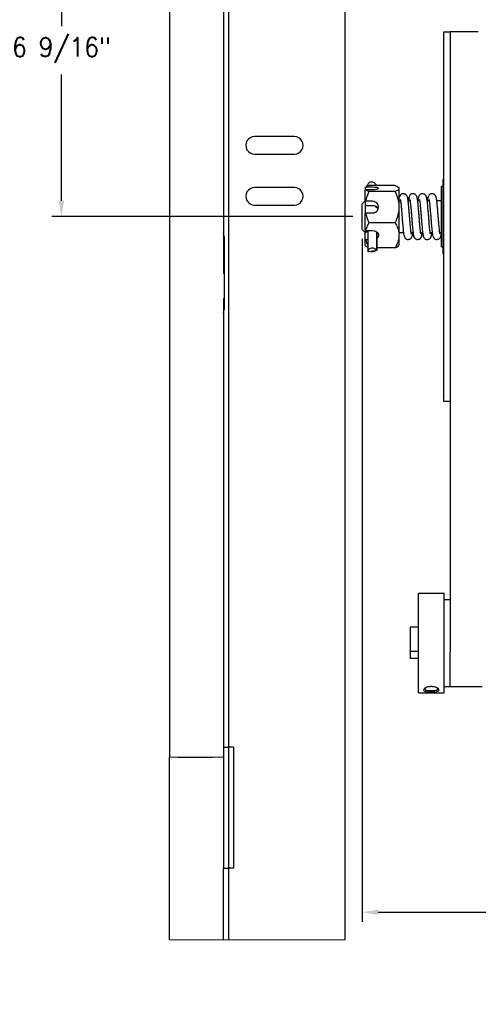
# Model space of a CAD drawing. Extents: x -1.6 to 30.5, y 5 to 43.4.
# Tile 1 of 12: x 3.5 to 12.5, y 5 to 24.3. Entities that reach past the tile are written whole.
import ezdxf

# ---------------------------------------------------------------- set-up
doc = ezdxf.new("R2010")
doc.units = 0
doc.header["$LTSCALE"] = 0.5
doc.header["$MEASUREMENT"] = 0
doc.layers.get('0').update_dxf_attribs({"linetype": 'CONTINUOUS'})
doc.layers.get('Defpoints').update_dxf_attribs({"linetype": 'CONTINUOUS'})
doc.layers.add('DIM', color=1, linetype='CONTINUOUS')
doc.styles.add('ROMANS', font='romans.shx', dxfattribs={"width": 0.9, "height": 0.375})
doc.dimstyles.new('GENIE', dxfattribs={"dimscale": 2, "dimtxt": 0.25, "dimasz": 0.156, "dimexe": 0.095, "dimexo": 0.0925, "dimgap": 0.095, "dimtad": 0, "dimtih": 1, "dimtoh": 1, "dimdec": 5, "dimzin": 4, "dimdsep": 46, "dimlunit": 5, "dimtxsty": 'ROMANS', "dimcen": 0.09, "dimadec": 0, "dimazin": 0, "dimtfac": 1, "dimtdec": 5, "dimtofl": 0, "dimtmove": 0, "dimatfit": 3, "dimfxl": 0.095, "dimfrac": 2, "dimtolj": 1, "dimtzin": 4, "dimarcsym": 0})

# ---------------------------------------------------------------- blocks, each defined once
blk = doc.blocks.new('*D54')
at = {"layer": 'Defpoints', "color": 0}
for p in [(26.483, 26.5), (10.175, 20.159), (26.483, 6.759)]:
    blk.add_point(p, dxfattribs=at)
at = {"layer": 'DIM', "color": 0, "lineweight": -2}
for p, q in [((26.483, 26.315), (26.483, 6.569)), ((10.175, 19.974), (10.175, 6.569)), ((10.487, 6.759), (15.301, 6.759)), ((26.171, 6.759), (21.356, 6.759))]:
    blk.add_line(p, q, dxfattribs=at)
at = {"layer": 'DIM', "color": 0}
for points in [[(10.487, 6.811), (10.487, 6.707), (10.175, 6.759)], [(26.171, 6.707), (26.171, 6.811), (26.483, 6.759)]]:
    blk.add_solid(points, dxfattribs=at)
at = {"layer": 'DIM', "color": 0, "insert": (18.329, 6.759), "char_height": 0.375, "attachment_point": 5, "style": 'ROMANS'}
blk.add_mtext('\\A1;{\\P16 5/16"\\P(WIDTH OF OPERATOR)}', dxfattribs=at)
blk = doc.blocks.new('*D56')
at = {"layer": 'Defpoints', "color": 0}
for p in [(10.483, 26.94), (4.275, 20.411), (10.175, 20.411)]:
    blk.add_point(p, dxfattribs=at)
at = {"layer": 'DIM', "color": 0, "lineweight": -2}
for p, q in [((10.298, 26.94), (4.085, 26.94)), ((4.275, 26.628), (4.275, 24.151)), ((4.275, 20.723), (4.275, 23.2)), ((9.99, 20.411), (4.085, 20.411))]:
    blk.add_line(p, q, dxfattribs=at)
at = {"layer": 'DIM', "color": 0}
for points in [[(4.327, 26.628), (4.223, 26.628), (4.275, 26.94)], [(4.223, 20.723), (4.327, 20.723), (4.275, 20.411)]]:
    blk.add_solid(points, dxfattribs=at)
at = {"layer": 'DIM', "color": 0, "insert": (4.275, 23.676), "char_height": 0.375, "attachment_point": 5, "style": 'ROMANS'}
blk.add_mtext('\\A1;{6 9/16"}', dxfattribs=at)

msp = doc.modelspace()

# ---------------------------------------------------------------- linework, layer by layer
at = {"color": 7, "linetype": 'Continuous', "lineweight": 25}
for p, q in [((9.832825, 34.810491), (9.832825, 6.216244)), ((6.396247, 29.057521), (6.396247, 13.806837)), ((7.452826, 28.846689), (7.452826, 19.291328)), ((7.551826, 28.456866), (7.551826, 9.997992)), ((11.897526, 24.033692), (11.769026, 24.033692)), ((11.769026, 24.033692), (11.769026, 21.266605)), ((11.898526, 24.033629), (11.897526, 24.033692)), ((12.450526, 24.036904), (11.898526, 24.036904)), ((11.898526, 24.036904), (11.898526, 19.661092)), ((8.84383, 21.981994), (8.061826, 21.981994)), ((8.061826, 21.638995), (8.84383, 21.638995)), ((11.769026, 21.266752), (11.769696, 21.266605)), ((11.769026, 21.266752), (11.769026, 21.198425)), ((11.761026, 20.686554), (11.761026, 21.132221)), ((11.769026, 21.198425), (11.769026, 21.130098)), ((11.769026, 21.130098), (11.769696, 21.129951)), ((11.769026, 21.129951), (11.769026, 21.130098)), ((11.769026, 21.129951), (11.769696, 21.129951)), ((11.769026, 21.129951), (11.769026, 16.891139)), ((8.84383, 20.981993), (8.061826, 20.981993)), ((10.229826, 20.973441), (10.240735, 20.986169)), ((10.229826, 20.973441), (10.229826, 20.929264)), ((10.240735, 20.941992), (10.229826, 20.929264)), ((10.229826, 20.70686), (10.229826, 20.929264)), ((10.374826, 20.986169), (10.240735, 20.986169)), ((10.240735, 20.941992), (10.374826, 20.941992)), ((10.819826, 21.023859), (10.304826, 21.023859)), ((10.819826, 20.904302), (10.304826, 20.904302)), ((10.894826, 20.973692), (10.884312, 20.985891)), ((10.894826, 20.973692), (10.894826, 20.964081)), ((10.894826, 20.964081), (10.894826, 20.597968)), ((11.761026, 21.004942), (11.729026, 21.004942)), ((11.729026, 19.817442), (11.729026, 21.004942)), ((10.229826, 20.718192), (10.174826, 20.663192)), ((10.229826, 20.70686), (10.240735, 20.71116)), ((10.229826, 20.70686), (10.229826, 20.642354)), ((10.374826, 20.71116), (10.240735, 20.71116)), ((10.925228, 20.723192), (10.894826, 20.723192)), ((11.112728, 20.723192), (11.074266, 20.723192)), ((11.300228, 20.723192), (11.261766, 20.723192)), ((11.487728, 20.723192), (11.449266, 20.723192)), ((11.729026, 20.723192), (11.636766, 20.723192)), ((8.061826, 20.638994), (8.84383, 20.638994)), ((10.174826, 20.159192), (10.174826, 20.663192)), ((10.262666, 20.62578), (10.229826, 20.642354)), ((10.240735, 20.484777), (10.229826, 20.480477)), ((10.234826, 20.645158), (10.234826, 20.483876)), ((10.240735, 20.484777), (10.374826, 20.484777)), ((10.374826, 20.62578), (10.262666, 20.62578)), ((10.894826, 20.597968), (10.894826, 20.04508)), ((11.761026, 20.511066), (11.761026, 20.627491)), ((10.229826, 20.144611), (10.229826, 20.480477)), ((10.819826, 20.291635), (10.304826, 20.291635)), ((11.761026, 19.744815), (11.761026, 20.444548)), ((10.174826, 20.159192), (10.234826, 20.099192)), ((10.229826, 20.104192), (10.229826, 20.088848)), ((10.234826, 20.136833), (10.234826, 20.099192)), ((10.240735, 20.136183), (10.374826, 20.136183)), ((10.262666, 20.121335), (10.286826, 20.121335)), ((10.286826, 20.136183), (10.286826, 19.731697)), ((10.461093, 20.108408), (10.461093, 19.744892)), ((10.461093, 20.108408), (10.461093, 19.80347)), ((10.462826, 19.790275), (10.462826, 20.107018)), ((10.894826, 20.099192), (10.984278, 20.099192)), ((11.133113, 20.099192), (11.171778, 20.099192)), ((11.320613, 20.099192), (11.359278, 20.099192)), ((11.508113, 20.099192), (11.546778, 20.099192)), ((11.695613, 20.099192), (11.729026, 20.099192)), ((7.465826, 20.023494), (7.465826, 18.585494)), ((10.229826, 19.962405), (10.229826, 20.088848)), ((10.229826, 19.848943), (10.229826, 19.962405)), ((10.286826, 19.953977), (10.240735, 19.953977)), ((10.894826, 20.04508), (10.894826, 19.848692)), ((10.229826, 19.848943), (10.240735, 19.836215)), ((10.461093, 19.744892), (10.288559, 19.718503)), ((10.819826, 19.798525), (10.462826, 19.798525)), ((10.884312, 19.836493), (10.894826, 19.848692)), ((11.729026, 19.817442), (11.761026, 19.817442)), ((11.761026, 19.688174), (11.761026, 19.714095)), ((11.898526, 19.661092), (11.898526, 11.863177)), ((7.452826, 18.801108), (7.452826, 13.809369)), ((11.769026, 16.891139), (11.769696, 16.891139)), ((11.769026, 16.890479), (11.769696, 16.891139)), ((11.769026, 16.891139), (11.769026, 16.890479)), ((11.769026, 16.890479), (11.769026, 16.875267)), ((11.769026, 16.875267), (11.769026, 16.860054)), ((11.769026, 16.860714), (11.769026, 16.788692)), ((11.769026, 16.860054), (11.769696, 16.860714)), ((11.769026, 16.788692), (11.897526, 16.788692)), ((11.897526, 16.788692), (11.898526, 16.788755)), ((6.396247, 13.806837), (6.396247, 9.80718)), ((7.452826, 13.809369), (7.452826, 9.997992)), ((11.778026, 13.01423), (11.278026, 13.01423)), ((11.278026, 11.06423), (11.278026, 13.01423)), ((11.778026, 11.06423), (11.778026, 13.01423)), ((11.897526, 12.88923), (11.778026, 12.88923)), ((11.898526, 12.889167), (11.897526, 12.88923)), ((11.278026, 12.35173), (11.117326, 12.35173)), ((11.278026, 12.35173), (11.117326, 12.35173)), ((11.117326, 12.35173), (11.117326, 11.87329)), ((11.278026, 11.87329), (11.117326, 11.87329)), ((11.117326, 11.87329), (11.117326, 11.741901)), ((11.898526, 11.18923), (11.898526, 11.863177)), ((11.278026, 11.741901), (11.117326, 11.741901)), ((11.278026, 11.06423), (11.778026, 11.06423)), ((11.778026, 11.18923), (11.897526, 11.18923)), ((11.897526, 11.18923), (11.898526, 11.189292)), ((11.898526, 11.18923), (12.450526, 11.18923)), ((11.988526, 11.18923), (11.989526, 11.18923)), ((12.080526, 11.18923), (12.081526, 11.18923)), ((12.172526, 11.18923), (12.173526, 11.18923)), ((12.264526, 11.18923), (12.265526, 11.18923)), ((12.356526, 11.18923), (12.357526, 11.18923)), ((12.448526, 11.18923), (12.528026, 11.18923)), ((7.452826, 9.997992), (7.452826, 7.622994)), ((7.452826, 9.997992), (7.551826, 9.997992)), ((7.551826, 9.997992), (7.551826, 7.622994)), ((7.555543, 9.997992), (7.551826, 9.997992)), ((7.63486, 9.997992), (7.555543, 9.997992)), ((7.650826, 9.997992), (7.63486, 9.997992)), ((7.650826, 9.997992), (7.650826, 7.622994)), ((6.396247, 9.80718), (6.558005, 9.802839)), ((6.396247, 6.216244), (6.396247, 9.80718)), ((6.763825, 9.801154), (6.982832, 9.801154)), ((7.237498, 9.803278), (7.440276, 9.80897)), ((7.452826, 6.216244), (7.452826, 7.622994)), ((7.452826, 7.622994), (7.551826, 7.622994)), ((7.555543, 7.622994), (7.551826, 7.622994)), ((7.551826, 7.622994), (7.551826, 6.216244)), ((7.63486, 7.622994), (7.555543, 7.622994)), ((7.650826, 7.622994), (7.63486, 7.622994))]:
    msp.add_line(p, q, dxfattribs=at)
at = {"color": 7, "linetype": 'Continuous', "lineweight": 18}
msp.add_line((6.396247, 6.216244), (9.832825, 6.216244), dxfattribs=at)
at = {"color": 7, "linetype": 'Continuous', "lineweight": 25, "flags": 128}
for points in [[(10.374826, 20.941992), (10.415868, 20.943324), (10.45196, 20.94716), (10.478749, 20.953036), (10.493003, 20.960245), (10.493003, 20.967916), (10.478749, 20.975125), (10.45196, 20.981001), (10.415868, 20.984837), (10.374826, 20.986169)], [(10.374826, 20.136183), (10.415868, 20.130689), (10.45196, 20.114869), (10.478749, 20.090631), (10.493003, 20.0609), (10.493003, 20.02926), (10.478749, 19.999528), (10.462826, 19.983142)], [(7.465826, 20.023494), (7.462231, 20.059974), (7.452826, 20.091997)], [(10.288559, 19.718503), (10.288475, 19.74457), (10.301537, 19.768678), (10.325756, 19.787156), (10.357446, 19.79719), (10.391782, 19.797255), (10.423536, 19.787338), (10.447875, 19.768951), (10.461093, 19.744892)], [(10.461093, 19.777081), (10.461177, 19.777403), (10.461093, 19.80347)], [(7.452826, 18.516989), (7.462231, 18.549011), (7.465826, 18.585494)]]:
    msp.add_lwpolyline(points, dxfattribs=at)
at = {"color": 7, "linetype": 'Continuous', "lineweight": 25}
for centre, radius, start, end in [((8.061824, 21.810495), 0.171499, 89.9992874, 270.0007126), ((8.843832, 21.810495), 0.171499, 269.9992874, 90.0007126), ((11.791025, 21.1347), 0.029999, 137.1659758, 179.8984439), ((11.791026, 21.132221), 0.03, 137.1665719, 180), ((8.061824, 20.810493), 0.171499, 89.9992874, 270.0007126), ((8.843832, 20.810493), 0.171499, 269.9992874, 90.0007126), ((10.379832, 20.597968), 0.113302, 267.4674806, 92.5325194), ((10.374768, 19.832027), 0.108752, 254.4832229, 302.9092228), ((11.791025, 19.687684), 0.029999, 180.1015558, 222.8340245), ((6.738342, 19.260161), 9.459041, 268.9075907, 270.1543546), ((7.015308, 21.177083), 11.375976, 269.8364304, 271.1191459), ((7.441706, 9.891345), 0.082387, 269.0057799, 277.7572865)]:
    msp.add_arc(centre, radius, start, end, dxfattribs=at)
for major_axis, ratio, start_param, end_param in [((-2.756543, 2.870317), 0.801703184, 0.676274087, 0.695598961), ((-2.756543, 2.870317), 0.801703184, 0.695598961, 0.714923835), ((3.568887, 3.601177), 0.109968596, 3.011756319, 3.031081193), ((3.568887, 3.601177), 0.109968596, 3.031081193, 3.050406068)]:
    msp.add_ellipse((15.359817, 20.411192), major_axis=major_axis, ratio=ratio, start_param=start_param, end_param=end_param, dxfattribs=at)
for points, knots in [([(10.447887, 21.023859), (10.446074, 21.028982), (10.442, 21.04049), (10.428863, 21.059306), (10.408418, 21.077153), (10.381702, 21.088775), (10.349906, 21.091346), (10.319486, 21.082321), (10.296391, 21.065382), (10.281647, 21.046464), (10.273103, 21.027334), (10.269522, 21.014006), (10.268878, 21.007465), (10.26876, 21.006266)], [0, 0, 0, 0, 0.0817709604, 0.1837032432, 0.2839970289, 0.3896036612, 0.5054992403, 0.6331295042, 0.7344440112, 0.8220110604, 0.9023710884, 0.9821107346, 1, 1, 1, 1]), ([(10.304826, 21.023859), (10.291291, 21.017783), (10.26406, 21.005558), (10.248541, 20.992658), (10.240735, 20.986169)], [0, 0, 0, 0, 0.497037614, 1, 1, 1, 1]), ([(10.240735, 20.941992), (10.252907, 20.932601), (10.269571, 20.919743), (10.297339, 20.907581), (10.304826, 20.904302)], [0, 0, 0, 0, 0.73037537, 1, 1, 1, 1]), ([(10.304826, 20.904302), (10.291291, 20.873164), (10.26406, 20.810518), (10.248541, 20.74441), (10.240735, 20.71116)], [0, 0, 0, 0, 0.4970376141, 1, 1, 1, 1]), ([(10.819826, 21.023859), (10.839526, 21.014564), (10.879643, 20.995636), (10.894687, 20.974964), (10.894822, 20.964362), (10.894826, 20.964081)], [0, 0, 0, 0, 0.484341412, 0.986327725, 1, 1, 1, 1]), ([(10.894826, 20.964081), (10.891972, 20.955713), (10.886161, 20.938676), (10.852523, 20.918867), (10.827195, 20.907584), (10.819826, 20.904302)], [0, 0, 0, 0, 0.406290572, 0.827266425, 1, 1, 1, 1]), ([(10.819826, 20.904302), (10.839526, 20.85667), (10.879643, 20.759672), (10.894687, 20.653737), (10.894822, 20.599409), (10.894826, 20.597968)], [0, 0, 0, 0, 0.484341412, 0.986327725, 1, 1, 1, 1]), ([(11.137344, 20.074601), (11.137458, 20.074447), (11.138001, 20.073717), (11.136124, 20.080876), (11.132675, 20.100647), (11.127238, 20.138833), (11.121238, 20.192221), (11.115233, 20.257022), (11.109861, 20.328543), (11.103868, 20.403356), (11.097617, 20.478835), (11.091546, 20.549476), (11.084591, 20.626929), (11.078872, 20.689053), (11.072506, 20.738454), (11.065623, 20.777149), (11.058594, 20.802886), (11.047445, 20.824737), (11.033254, 20.841896), (11.010513, 20.856293), (10.983169, 20.862073), (10.954454, 20.856919), (10.933453, 20.844061), (10.917937, 20.827428), (10.909351, 20.810999), (10.904666, 20.794242), (10.901798, 20.783984)], [0, 0, 0, 0, 0.0057106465, 0.0271585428, 0.073718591, 0.1256704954, 0.1821233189, 0.2403884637, 0.2963611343, 0.3532370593, 0.410568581, 0.4667866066, 0.5182326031, 0.6048043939, 0.6455804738, 0.6961044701, 0.7564184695, 0.7825918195, 0.8052373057, 0.8275697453, 0.8515784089, 0.8760895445, 0.8970552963, 0.9146028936, 0.9477204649, 1, 1, 1, 1]), ([(10.921487, 20.745829), (10.921341, 20.745889), (10.920839, 20.746094), (10.924996, 20.727852), (10.930251, 20.689728), (10.936276, 20.628476), (10.943275, 20.55193), (10.950561, 20.467669), (10.957478, 20.383954), (10.965216, 20.283496), (10.973977, 20.175416), (10.986532, 20.078763), (10.993491, 20.035353), (11.006302, 20.004186), (11.018551, 19.985904), (11.040177, 19.968899), (11.067915, 19.960668), (11.095903, 19.963506), (11.120569, 19.974913), (11.148268, 20.003848), (11.154055, 20.028417), (11.162217, 20.05684), (11.165829, 20.087567), (11.167195, 20.099192)], [0, 0, 0, 0, 0.017892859, 0.061471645, 0.114701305, 0.175273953, 0.237711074, 0.299195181, 0.357882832, 0.412243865, 0.511638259, 0.60445991, 0.697107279, 0.718819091, 0.740897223, 0.764903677, 0.78857007, 0.809981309, 0.827536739, 0.851531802, 0.906136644, 0.964487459, 1, 1, 1, 1]), ([(11.324844, 20.074601), (11.324958, 20.074447), (11.325501, 20.073717), (11.323624, 20.080876), (11.320175, 20.100647), (11.314738, 20.138833), (11.308738, 20.192221), (11.302733, 20.257022), (11.297361, 20.328543), (11.291368, 20.403356), (11.285117, 20.478835), (11.279046, 20.549476), (11.272091, 20.626929), (11.266372, 20.689053), (11.260006, 20.738454), (11.253123, 20.777149), (11.246094, 20.802886), (11.234945, 20.824737), (11.220754, 20.841896), (11.198013, 20.856293), (11.17067, 20.862073), (11.141954, 20.856921), (11.120955, 20.844057), (11.10543, 20.827447), (11.096709, 20.810415), (11.088823, 20.784629), (11.0827, 20.754828), (11.079471, 20.731554), (11.078312, 20.723192)], [0, 0, 0, 0, 0.005287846, 0.025147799, 0.06826067, 0.116366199, 0.168639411, 0.222590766, 0.274419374, 0.327084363, 0.380171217, 0.432227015, 0.479864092, 0.560026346, 0.597783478, 0.644566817, 0.700415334, 0.724650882, 0.745619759, 0.766298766, 0.788529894, 0.811226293, 0.830639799, 0.84688822, 0.877553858, 0.928251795, 0.974222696, 1, 1, 1, 1]), ([(11.108987, 20.745829), (11.108841, 20.745889), (11.108339, 20.746094), (11.112496, 20.727852), (11.117751, 20.689728), (11.123776, 20.628476), (11.130775, 20.55193), (11.138061, 20.467669), (11.144978, 20.383954), (11.152716, 20.283496), (11.161477, 20.175416), (11.174032, 20.078763), (11.180991, 20.035353), (11.193802, 20.004186), (11.206051, 19.985904), (11.227677, 19.968899), (11.255415, 19.960668), (11.283403, 19.963506), (11.308069, 19.974913), (11.335768, 20.003848), (11.341555, 20.028417), (11.349717, 20.05684), (11.353329, 20.087567), (11.354695, 20.099192)], [0, 0, 0, 0, 0.017892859, 0.061471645, 0.114701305, 0.175273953, 0.237711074, 0.299195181, 0.357882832, 0.412243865, 0.511638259, 0.60445991, 0.697107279, 0.718819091, 0.740897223, 0.764903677, 0.78857007, 0.809981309, 0.827536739, 0.851531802, 0.906136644, 0.964487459, 1, 1, 1, 1]), ([(11.512344, 20.074601), (11.512458, 20.074447), (11.513001, 20.073717), (11.511124, 20.080876), (11.507675, 20.100647), (11.502238, 20.138833), (11.496238, 20.192221), (11.490233, 20.257022), (11.484861, 20.328543), (11.478868, 20.403356), (11.472617, 20.478835), (11.466546, 20.549476), (11.459591, 20.626929), (11.453872, 20.689053), (11.447506, 20.738454), (11.440623, 20.777149), (11.433594, 20.802886), (11.422445, 20.824737), (11.408254, 20.841896), (11.385513, 20.856293), (11.35817, 20.862073), (11.329454, 20.856921), (11.308455, 20.844057), (11.29293, 20.827447), (11.284209, 20.810415), (11.276323, 20.784629), (11.2702, 20.754828), (11.266971, 20.731554), (11.265812, 20.723192)], [0, 0, 0, 0, 0.005287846, 0.025147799, 0.06826067, 0.116366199, 0.168639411, 0.222590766, 0.274419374, 0.327084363, 0.380171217, 0.432227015, 0.479864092, 0.560026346, 0.597783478, 0.644566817, 0.700415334, 0.724650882, 0.745619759, 0.766298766, 0.788529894, 0.811226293, 0.830639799, 0.84688822, 0.877553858, 0.928251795, 0.974222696, 1, 1, 1, 1]), ([(11.296487, 20.745829), (11.296341, 20.745889), (11.295839, 20.746094), (11.299996, 20.727852), (11.305251, 20.689728), (11.311276, 20.628476), (11.318275, 20.55193), (11.325561, 20.467669), (11.332478, 20.383954), (11.340216, 20.283496), (11.348977, 20.175416), (11.361532, 20.078763), (11.368491, 20.035353), (11.381302, 20.004186), (11.393551, 19.985904), (11.415177, 19.968899), (11.442915, 19.960668), (11.470903, 19.963506), (11.495569, 19.974913), (11.523268, 20.003848), (11.529055, 20.028417), (11.537217, 20.05684), (11.540829, 20.087567), (11.542195, 20.099192)], [0, 0, 0, 0, 0.017892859, 0.061471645, 0.114701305, 0.175273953, 0.237711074, 0.299195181, 0.357882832, 0.412243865, 0.511638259, 0.60445991, 0.697107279, 0.718819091, 0.740897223, 0.764903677, 0.78857007, 0.809981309, 0.827536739, 0.851531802, 0.906136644, 0.964487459, 1, 1, 1, 1]), ([(11.699844, 20.074601), (11.699958, 20.074447), (11.700501, 20.073717), (11.698624, 20.080876), (11.695175, 20.100647), (11.689738, 20.138833), (11.683738, 20.192221), (11.677733, 20.257022), (11.672361, 20.328543), (11.666368, 20.403356), (11.660117, 20.478835), (11.654046, 20.549476), (11.647091, 20.626929), (11.641372, 20.689053), (11.635006, 20.738454), (11.628123, 20.777149), (11.621094, 20.802886), (11.609945, 20.824737), (11.595754, 20.841896), (11.573013, 20.856293), (11.54567, 20.862073), (11.516954, 20.856921), (11.495955, 20.844057), (11.48043, 20.827447), (11.471709, 20.810415), (11.463823, 20.784629), (11.4577, 20.754828), (11.454471, 20.731554), (11.453312, 20.723192)], [0, 0, 0, 0, 0.005287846, 0.025147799, 0.06826067, 0.116366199, 0.168639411, 0.222590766, 0.274419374, 0.327084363, 0.380171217, 0.432227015, 0.479864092, 0.560026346, 0.597783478, 0.644566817, 0.700415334, 0.724650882, 0.745619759, 0.766298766, 0.788529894, 0.811226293, 0.830639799, 0.84688822, 0.877553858, 0.928251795, 0.974222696, 1, 1, 1, 1]), ([(11.483987, 20.745829), (11.483841, 20.745889), (11.483339, 20.746094), (11.487496, 20.727852), (11.492751, 20.689728), (11.498776, 20.628476), (11.505775, 20.55193), (11.513061, 20.467669), (11.519978, 20.383954), (11.527716, 20.283496), (11.536477, 20.175416), (11.549032, 20.078763), (11.555991, 20.035353), (11.568802, 20.004186), (11.581051, 19.985904), (11.602677, 19.968899), (11.630415, 19.960668), (11.658403, 19.963506), (11.683069, 19.974913), (11.710768, 20.003848), (11.716555, 20.028417), (11.724717, 20.05684), (11.728329, 20.087567), (11.729695, 20.099192)], [0, 0, 0, 0, 0.017892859, 0.061471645, 0.114701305, 0.175273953, 0.237711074, 0.299195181, 0.357882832, 0.412243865, 0.511638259, 0.60445991, 0.697107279, 0.718819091, 0.740897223, 0.764903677, 0.78857007, 0.809981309, 0.827536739, 0.851531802, 0.906136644, 0.964487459, 1, 1, 1, 1]), ([(11.761026, 20.627491), (11.761026, 20.636413), (11.761026, 20.656105), (11.761026, 20.675789), (11.761026, 20.686554)], [0, 0, 0, 0, 0.453082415, 1, 1, 1, 1]), ([(10.240735, 20.484777), (10.252907, 20.436651), (10.269571, 20.37076), (10.297339, 20.308438), (10.304826, 20.291635)], [0, 0, 0, 0, 0.73037537, 1, 1, 1, 1]), ([(10.486825, 20.55754), (10.486345, 20.559479), (10.48302, 20.572908), (10.465402, 20.593195), (10.435092, 20.61483), (10.402186, 20.624634), (10.38158, 20.625497), (10.374826, 20.62578)], [0, 0, 0, 0, 0.0440967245, 0.3054656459, 0.5814553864, 0.8628203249, 1, 1, 1, 1]), ([(10.427798, 20.614786), (10.429779, 20.611667), (10.43643, 20.601198), (10.457267, 20.587103), (10.47755, 20.576682), (10.489373, 20.576014), (10.490148, 20.575971)], [0, 0, 0, 0, 0.168357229, 0.565234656, 0.971509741, 1, 1, 1, 1]), ([(10.894826, 20.597968), (10.891972, 20.55509), (10.886161, 20.467784), (10.852523, 20.36627), (10.827195, 20.308455), (10.819826, 20.291635)], [0, 0, 0, 0, 0.406290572, 0.827266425, 1, 1, 1, 1]), ([(11.761026, 20.444548), (11.761026, 20.456981), (11.761026, 20.479151), (11.761026, 20.501326), (11.761026, 20.511066)], [0, 0, 0, 0, 0.560782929, 1, 1, 1, 1]), ([(10.304826, 20.291635), (10.293459, 20.270784), (10.266023, 20.220459), (10.250076, 20.167311), (10.240735, 20.136183)], [0, 0, 0, 0, 0.414309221, 1, 1, 1, 1]), ([(10.819826, 20.291635), (10.830969, 20.27076), (10.857332, 20.221371), (10.887726, 20.139068), (10.892439, 20.076673), (10.894826, 20.04508)], [0, 0, 0, 0, 0.265459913, 0.628076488, 1, 1, 1, 1]), ([(10.229826, 20.144611), (10.231853, 20.143045), (10.235488, 20.140235), (10.239126, 20.137426), (10.240735, 20.136183)], [0, 0, 0, 0, 0.5574941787, 1, 1, 1, 1]), ([(10.229826, 20.088848), (10.231726, 20.090714), (10.242732, 20.101517), (10.253641, 20.112363), (10.262666, 20.121335)], [0, 0, 0, 0, 0.17267056, 1, 1, 1, 1]), ([(10.240735, 19.953977), (10.239126, 19.95522), (10.235488, 19.958029), (10.231853, 19.960838), (10.229826, 19.962405)], [0, 0, 0, 0, 0.442505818, 1, 1, 1, 1]), ([(10.240735, 19.953977), (10.252027, 19.916164), (10.264686, 19.873771), (10.286231, 19.833661), (10.288559, 19.829327)], [0, 0, 0, 0, 0.89195316, 1, 1, 1, 1]), ([(10.894826, 20.04508), (10.894746, 20.039433), (10.894223, 20.002487), (10.881907, 19.933538), (10.851909, 19.857365), (10.827757, 19.813071), (10.819826, 19.798525)], [0, 0, 0, 0, 0.066532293, 0.435282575, 0.814550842, 1, 1, 1, 1]), ([(10.288559, 19.80646), (10.281014, 19.809924), (10.260042, 19.819552), (10.248271, 19.829711), (10.240735, 19.836215)], [0, 0, 0, 0, 0.359775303, 1, 1, 1, 1]), ([(10.819826, 19.798525), (10.841253, 19.807774), (10.87146, 19.820813), (10.879254, 19.834826), (10.88152, 19.838899)], [0, 0, 0, 0, 0.709331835, 1, 1, 1, 1]), ([(11.761026, 19.714095), (11.761026, 19.718731), (11.761026, 19.728962), (11.761026, 19.73921), (11.761026, 19.744815)], [0, 0, 0, 0, 0.453082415, 1, 1, 1, 1]), ([(11.377389, 11.123029), (11.379727, 11.130283), (11.384388, 11.144743), (11.41872, 11.167037), (11.460539, 11.180501), (11.498378, 11.186332), (11.527937, 11.187818), (11.557523, 11.186331), (11.595371, 11.180516), (11.637577, 11.167014), (11.670635, 11.144926), (11.682698, 11.122409), (11.670616, 11.103589), (11.637561, 11.090521), (11.59537, 11.08453), (11.557536, 11.082193), (11.527969, 11.081622), (11.498401, 11.082192), (11.460554, 11.084529), (11.418718, 11.090579), (11.384397, 11.103444), (11.37973, 11.116487), (11.377389, 11.123029)], [0, 0, 0, 0, 0.063107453, 0.125814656, 0.187907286, 0.219133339, 0.249911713, 0.280690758, 0.311970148, 0.374148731, 0.436829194, 0.500003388, 0.563193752, 0.62588868, 0.688044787, 0.719274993, 0.750073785, 0.780824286, 0.812083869, 0.874191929, 0.936897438, 1, 1, 1, 1]), ([(11.400324, 11.142231), (11.401429, 11.138064), (11.403772, 11.129226), (11.423194, 11.119624), (11.454148, 11.113168), (11.494002, 11.109659), (11.537577, 11.108958), (11.579842, 11.110017), (11.616439, 11.114358), (11.64378, 11.12175), (11.657614, 11.133468), (11.659053, 11.146142), (11.650747, 11.154507), (11.647856, 11.15742)], [0, 0, 0, 0, 0.084835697, 0.179894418, 0.276054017, 0.373170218, 0.469501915, 0.563926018, 0.659391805, 0.75621204, 0.853365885, 0.948949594, 1, 1, 1, 1]), ([(11.406228, 11.156124), (11.40604, 11.155968), (11.403097, 11.153515), (11.402131, 11.149933), (11.400489, 11.145485), (11.400379, 11.143318), (11.400324, 11.142231)], [0, 0, 0, 0, 0.032652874, 0.51093167, 0.754790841, 1, 1, 1, 1])]:
    msp.add_open_spline(points, degree=3, knots=knots, dxfattribs=at)

# ---------------------------------------------------------------- dimensions: what is measured, and where the dimension line sits
at = {"layer": 'DIM'}
dim = msp.add_linear_dim(base=(4.274826, 20.411192), p1=(10.482826, 26.939995), p2=(10.174826, 20.411192), angle=90, text='{6 9/16"}', dimstyle='GENIE', override={"dimfxl": 1, "dimtolj": 1}, dxfattribs=at)
dim.commit()
dim.dimension.update_dxf_attribs({"geometry": '*D56', "text_midpoint": (4.274826, 23.675594)})
dim = msp.add_linear_dim(base=(26.482826, 6.759192), p1=(10.174826, 20.159192), p2=(26.482826, 26.500496), text='{\\P16 5/16"\\P(WIDTH OF OPERATOR)}', dimstyle='GENIE', override={"dimfxl": 1, "dimtolj": 1}, dxfattribs=at)
dim.commit()
dim.dimension.update_dxf_attribs({"geometry": '*D54', "text_midpoint": (18.328826, 6.759192)})

doc.saveas('drawing.dxf')
